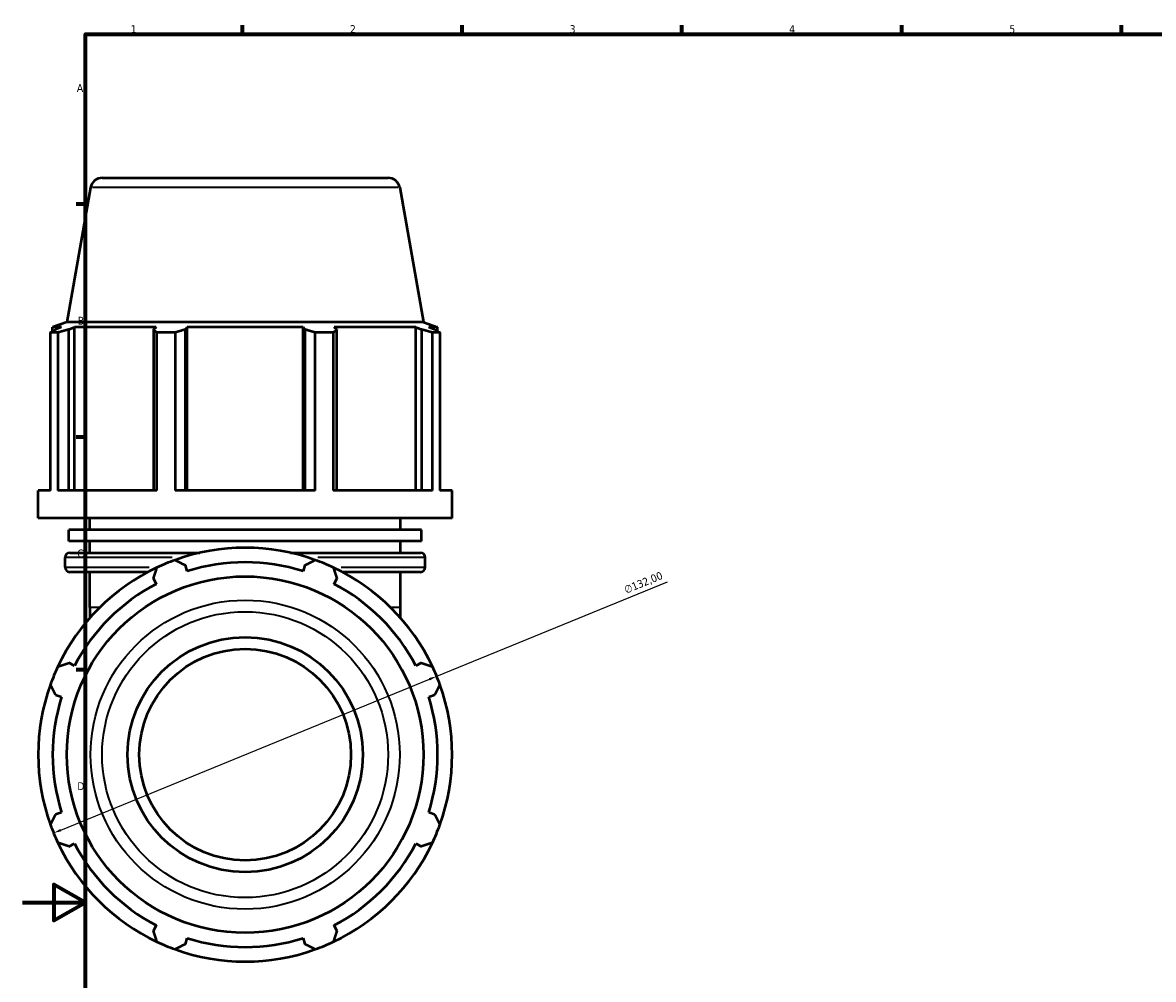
# Model space of a CAD drawing. Header units: millimetres. Extents: x 0 to 1152, y -47 to 1386.
# Tile 2 of 9: x 0 to 361, y 272 to 578. Entities that reach past the tile are written whole.
import ezdxf

# ---------------------------------------------------------------- set-up
doc = ezdxf.new("R2010")
doc.units = ezdxf.units.MM
for name, color, linetype, lineweight in [('Border (ISO)', 7, 'Continuous', 70), ('Dimension (ISO)', 7, 'Continuous', 25), ('Visible (ISO)', 7, 'Continuous', 50), ('Visible Narrow (ISO)', 7, 'Continuous', 35)]:
    doc.layers.add(name, color=color, linetype=linetype, lineweight=lineweight)
doc.styles.add('Note Text (ISO)', font='tahoma.ttf')
doc.dimstyles.new('Default (ISO)', dxfattribs={"dimtxt": 2.5, "dimasz": 2.5, "dimexe": 3.175, "dimexo": 0, "dimgap": 0.762, "dimtad": 1, "dimrnd": 1e-08, "dimzin": 0, "dimtxsty": 'Note Text (ISO)', "dimcen": 0.09, "dimdle": 10, "dimclrd": 256, "dimclre": 256, "dimclrt": 232, "dimazin": 0, "dimtfac": 1.40208, "dimtmove": 0, "dimatfit": 3, "dimfxl": 1, "dimtolj": 1, "dimtzin": 0, "dimlwd": -1, "dimlwe": -1, "dimarcsym": 0})

# ---------------------------------------------------------------- blocks, each defined once
blk = doc.blocks.new('Borders Default Border')
at = {"layer": 'Border (ISO)'}
for p, q in [((70.08, 574), (70.08, 576.9)), ((140.17, 574), (140.17, 576.9)), ((210.25, 574), (210.25, 576.9)), ((280.33, 574), (280.33, 576.9)), ((350.42, 574), (350.42, 576.9)), ((20, 519.75), (17.1, 519.75)), ((20, 445.5), (17.1, 445.5)), ((20, 371.25), (17.1, 371.25))]:
    blk.add_line(p, q, dxfattribs=at)
at = {"layer": 'Border (ISO)', "flags": 128}
for points in [[(20, 20), (20, 574), (821, 574), (821, 20), (20, 20)], [(0, 297), (20, 297), (10, 302.77), (10, 291.23), (20, 297)]]:
    blk.add_lwpolyline(points, dxfattribs=at)
at = {"layer": 'Border (ISO)', "color": 232, "true_color": 0xca0064, "char_height": 2.5, "attachment_point": 7, "style": 'Note Text (ISO)'}
for s, insert in [('1', (34.48, 574.4)), ('2', (104.37, 574.4)), ('3', (174.43, 574.35)), ('4', (244.42, 574.4)), ('5', (314.64, 574.35)), ('A', (17.29, 555.62)), ('B', (17.59, 481.37)), ('C', (17.43, 407.08)), ('D', (17.43, 332.88))]:
    blk.add_mtext(s, dxfattribs=dict(at, insert=insert))
blk = doc.blocks.new('*D13')
at = {"layer": 'Defpoints', "color": 0, "transparency": 16777216}
for p in [(132.04, 369.19), (9.88, 319.17)]:
    blk.add_point(p, dxfattribs=at)
at = {"layer": 'Dimension (ISO)', "transparency": 16777216}
for p, q in [((132.04, 369.19), (205.6, 399.31)), ((12.19, 320.12), (129.72, 368.24))]:
    blk.add_line(p, q, dxfattribs=at)
blk.add_arc((70.96, 344.18), 66, 19.5105, 109.792, dxfattribs=at)
for points in [[(129.57, 368.62), (129.88, 367.85), (132.04, 369.19)], [(12.04, 320.5), (12.35, 319.73), (9.88, 319.17)]]:
    blk.add_solid(points, dxfattribs=at)
at = {"layer": 'Dimension (ISO)', "color": 232, "true_color": 0xca0064, "transparency": 16777216, "insert": (191.49, 397.82), "char_height": 2.5, "attachment_point": 1, "rotation": 22.2668, "style": 'Note Text (ISO)'}
blk.add_mtext('\\A1;∅132,00', dxfattribs=at)

msp = doc.modelspace()

# ---------------------------------------------------------------- linework, layer by layer
at = {"layer": 'Visible (ISO)'}
for p, q in [((25.355, 528.177), (116.562, 528.177)), ((21.662, 525.079), (14.098, 482.177)), ((120.255, 525.079), (127.82, 482.177)), ((14.098, 482.177), (9.579, 480.533)), ((12.419, 480.533), (9.579, 480.533)), ((9.579, 479.27), (9.579, 480.533)), ((12.419, 480.533), (10.531, 479.812)), ((127.82, 482.177), (14.098, 482.177)), ((14.758, 479.812), (16.514, 480.533)), ((14.758, 428.417), (14.758, 479.812)), ((16.514, 428.417), (16.514, 480.533)), ((42.616, 480.533), (16.514, 480.533)), ((42.616, 480.533), (41.702, 479.812)), ((41.702, 479.812), (41.702, 428.417)), ((51.906, 479.812), (52.501, 480.533)), ((51.906, 428.417), (51.906, 479.812)), ((52.501, 428.417), (52.501, 480.533)), ((89.416, 480.533), (52.501, 480.533)), ((89.416, 480.533), (90.011, 479.812)), ((89.416, 428.417), (89.416, 480.533)), ((90.011, 479.812), (90.011, 428.417)), ((100.215, 479.812), (99.301, 480.533)), ((125.403, 480.533), (99.301, 480.533)), ((100.215, 428.417), (100.215, 479.812)), ((125.403, 428.417), (125.403, 480.533)), ((125.403, 480.533), (127.16, 479.812)), ((127.16, 479.812), (127.16, 428.417)), ((127.82, 482.177), (132.339, 480.533)), ((131.386, 479.812), (129.498, 480.533)), ((132.339, 480.533), (129.498, 480.533)), ((132.339, 479.27), (132.339, 480.533)), ((8.857, 428.417), (8.857, 478.851)), ((11.244, 478.851), (8.857, 478.851)), ((11.244, 478.851), (11.244, 428.417)), ((42.849, 428.417), (42.849, 478.851)), ((48.611, 478.851), (42.849, 478.851)), ((48.611, 478.851), (48.611, 428.417)), ((93.307, 428.417), (93.307, 478.851)), ((99.068, 478.851), (93.307, 478.851)), ((99.068, 478.851), (99.068, 428.417)), ((133.06, 478.851), (130.673, 478.851)), ((130.673, 428.417), (130.673, 478.851)), ((133.06, 478.851), (133.06, 428.417)), ((8.857, 428.417), (4.959, 428.417)), ((4.959, 419.617), (4.959, 428.417)), ((42.849, 428.417), (11.244, 428.417)), ((93.307, 428.417), (48.611, 428.417)), ((130.673, 428.417), (99.068, 428.417)), ((136.959, 428.417), (133.06, 428.417)), ((136.959, 419.617), (136.959, 428.417)), ((136.959, 419.617), (4.959, 419.617)), ((21.459, 415.937), (21.459, 419.617)), ((120.459, 415.937), (120.459, 419.617)), ((127.23, 415.937), (14.687, 415.937)), ((14.687, 412.257), (14.687, 415.937)), ((127.23, 412.257), (127.23, 415.937)), ((127.23, 412.257), (14.687, 412.257)), ((21.459, 408.577), (21.459, 412.257)), ((120.459, 408.577), (120.459, 412.257)), ((15.039, 408.577), (56.514, 408.577)), ((85.403, 408.577), (126.879, 408.577)), ((13.539, 403.944), (13.539, 407.077)), ((52.501, 402.717), (51.906, 404.605)), ((90.011, 404.605), (89.416, 402.717)), ((128.379, 403.944), (128.379, 407.077)), ((39.959, 402.444), (15.039, 402.444)), ((21.459, 391.177), (21.459, 402.444)), ((41.702, 400.378), (42.616, 398.622)), ((99.301, 398.622), (100.215, 400.378)), ((126.879, 402.444), (101.958, 402.444)), ((120.459, 391.177), (120.459, 402.444)), ((21.459, 391.177), (21.459, 387.832)), ((120.459, 387.832), (120.459, 391.177)), ((16.514, 372.52), (14.758, 373.434)), ((127.16, 373.434), (125.403, 372.52)), ((10.531, 363.23), (12.419, 362.635)), ((129.498, 362.635), (131.386, 363.23)), ((12.419, 325.72), (10.531, 325.125)), ((131.386, 325.125), (129.498, 325.72)), ((14.758, 314.921), (16.514, 315.835)), ((125.403, 315.835), (127.16, 314.921)), ((42.616, 289.733), (41.702, 287.976)), ((100.215, 287.976), (99.301, 289.733)), ((51.906, 283.75), (52.501, 285.638)), ((89.416, 285.638), (90.011, 283.75))]:
    msp.add_line(p, q, dxfattribs=at)
for radius in [56.861, 37.5, 33.75]:
    msp.add_circle((70.959, 344.177), radius, dxfattribs=at)
for centre, radius, start, end in [((25.355, 524.427), 3.75, 90, 170), ((116.562, 524.427), 3.75, 10, 90), ((15.039, 407.077), 1.5, 90, 180), ((70.959, 344.177), 66, 70.20802, 109.79198), ((126.879, 407.077), 1.5, 0, 90), ((70.959, 344.177), 66, 115.20802, 154.79198), ((15.039, 403.944), 1.5, 180, 270), ((70.959, 344.177), 66, 109.79198, 115.20802), ((70.959, 344.177), 61.38, 72.5, 107.5), ((70.959, 344.177), 66, 64.79198, 70.20802), ((70.959, 344.177), 66, 25.20802, 64.79198), ((126.879, 403.944), 1.5, 270, 0), ((70.959, 344.177), 61.38, 117.5, 152.5), ((70.959, 344.177), 61.38, 27.5, 62.5), ((70.959, 344.177), 66, 154.79198, 160.20802), ((70.959, 344.177), 66, 19.79198, 25.20802), ((70.959, 344.177), 66, 160.20802, 199.79198), ((70.959, 344.177), 66, 340.20802, 19.79198), ((70.959, 344.177), 61.38, 162.5, 197.5), ((70.959, 344.177), 61.38, 342.5, 17.5), ((70.959, 344.177), 66, 199.79198, 205.20802), ((70.959, 344.177), 66, 334.79198, 340.20802), ((70.959, 344.177), 66, 205.20802, 244.79198), ((70.959, 344.177), 61.38, 207.5, 242.5), ((70.959, 344.177), 66, 295.20802, 334.79198), ((70.959, 344.177), 61.38, 297.5, 332.5), ((70.959, 344.177), 61.38, 252.5, 287.5), ((70.959, 344.177), 66, 244.79198, 250.20802), ((70.959, 344.177), 66, 250.20802, 289.79198), ((70.959, 344.177), 66, 289.79198, 295.20802)]:
    msp.add_arc(centre, radius, start, end, dxfattribs=at)
for points, weights in [([(8.857, 478.851), (9.711, 479.351), (10.531, 479.812)], [1, 1.00159023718, 1.00236407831]), ([(14.758, 479.812), (13.037, 479.351), (11.244, 478.851)], [1.00236407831, 1.00159023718, 1]), ([(42.849, 478.851), (42.264, 479.351), (41.702, 479.812)], [1, 1.00159023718, 1.00236407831]), ([(51.906, 479.812), (50.292, 479.351), (48.611, 478.851)], [1.00236407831, 1.00159023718, 1]), ([(93.307, 478.851), (91.625, 479.351), (90.011, 479.812)], [1, 1.00159023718, 1.00236407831]), ([(100.215, 479.812), (99.653, 479.351), (99.068, 478.851)], [1.00236407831, 1.00159023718, 1]), ([(130.673, 478.851), (128.881, 479.351), (127.16, 479.812)], [1, 1.00159023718, 1.00236407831]), ([(131.386, 479.812), (132.206, 479.351), (133.06, 478.851)], [1.00236407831, 1.00159023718, 1]), ([(41.702, 400.378), (42.264, 402.099), (42.849, 403.892)], [1.00236407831, 1.00159023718, 1]), ([(48.611, 406.279), (50.292, 405.425), (51.906, 404.605)], [1, 1.00159023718, 1.00236407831]), ([(90.011, 404.605), (91.625, 405.425), (93.307, 406.279)], [1.00236407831, 1.00159023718, 1]), ([(99.068, 403.892), (99.653, 402.099), (100.215, 400.378)], [1, 1.00159023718, 1.00236407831]), ([(11.244, 372.287), (13.037, 372.872), (14.758, 373.434)], [1, 1.00159023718, 1.00236407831]), ([(127.16, 373.434), (128.881, 372.872), (130.673, 372.287)], [1.00236407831, 1.00159023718, 1]), ([(10.531, 363.23), (9.711, 364.844), (8.857, 366.525)], [1.00236407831, 1.00159023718, 1]), ([(133.06, 366.525), (132.206, 364.844), (131.386, 363.23)], [1, 1.00159023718, 1.00236407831]), ([(8.857, 321.829), (9.711, 323.511), (10.531, 325.125)], [1, 1.00159023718, 1.00236407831]), ([(131.386, 325.125), (132.206, 323.511), (133.06, 321.829)], [1.00236407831, 1.00159023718, 1]), ([(14.758, 314.921), (13.037, 315.483), (11.244, 316.068)], [1.00236407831, 1.00159023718, 1]), ([(130.673, 316.068), (128.881, 315.483), (127.16, 314.921)], [1, 1.00159023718, 1.00236407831]), ([(42.849, 284.463), (42.264, 286.255), (41.702, 287.976)], [1, 1.00159023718, 1.00236407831]), ([(100.215, 287.976), (99.653, 286.255), (99.068, 284.463)], [1.00236407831, 1.00159023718, 1]), ([(51.906, 283.75), (50.292, 282.93), (48.611, 282.076)], [1.00236407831, 1.00159023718, 1]), ([(93.307, 282.076), (91.625, 282.93), (90.011, 283.75)], [1, 1.00159023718, 1.00236407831])]:
    msp.add_rational_spline(points, weights, degree=2, dxfattribs=at)
at = {"layer": 'Visible Narrow (ISO)'}
for p, q in [((119.648, 525.079), (22.269, 525.079)), ((13.619, 403.944), (40.34, 403.944)), ((47.737, 407.077), (13.645, 407.077)), ((128.273, 407.077), (94.18, 407.077)), ((101.577, 403.944), (128.298, 403.944)), ((24.317, 391.177), (21.467, 391.177)), ((120.451, 391.177), (117.6, 391.177))]:
    msp.add_line(p, q, dxfattribs=at)
for radius in [49.296, 45.603]:
    msp.add_circle((70.959, 344.177), radius, dxfattribs=at)

# ---------------------------------------------------------------- block references
msp.add_blockref('Borders Default Border', (0, 0))

# ---------------------------------------------------------------- dimensions: what is measured, and where the dimension line sits
at = {"layer": 'Dimension (ISO)'}
dim = msp.add_diameter_dim_2p(p1=(9.88, 319.169), p2=(132.037, 369.186), dimstyle='Default (ISO)', override={"dimdec": 2, "dimlfac": 1, "dimtp": 0, "dimtm": 0, "dimtdec": 2, "dimatfit": 2}, dxfattribs=at)
dim.commit()
dim.dimension.update_dxf_attribs({"geometry": '*D13', "text_midpoint": (198.947, 396.583), "dimtype": 163})

doc.saveas('drawing.dxf')
